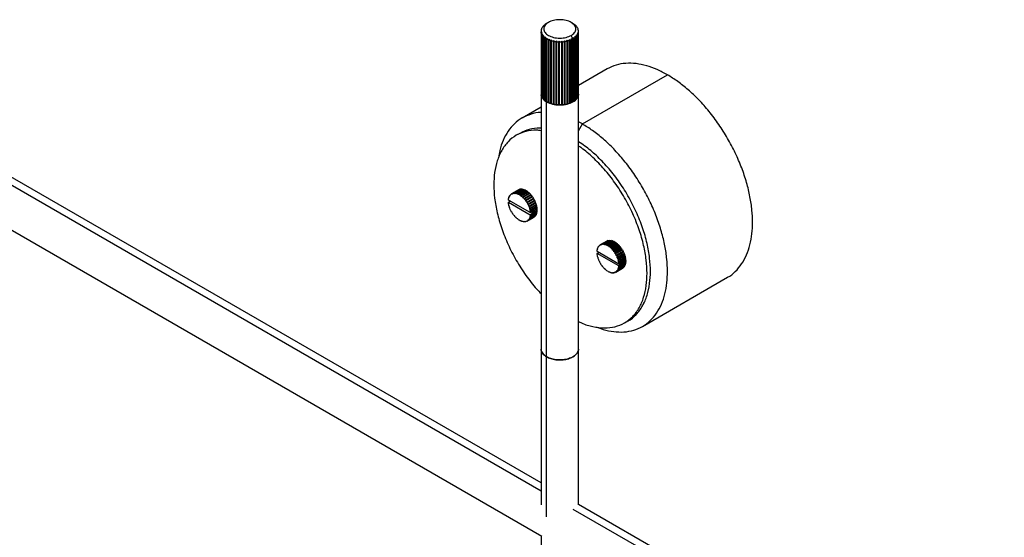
# Paper-space layout '_Isométrica' of a CAD drawing. Header units: millimetres. Extents: x -1423 to -51, y -316 to 683.
# Tile 9 of 14: x -706 to -297, y 284 to 499. Entities that reach past the tile are written whole.
import ezdxf

# ---------------------------------------------------------------- set-up
doc = ezdxf.new("R2010")
doc.units = ezdxf.units.MM

psp = doc.layouts.new('_Isométrica')

# ---------------------------------------------------------------- linework, layer by layer
at = {"color": 7, "linetype": 'Continuous', "lineweight": 25}
for p, q in [((-488.97, 495.56), (-488.97, 495.43)), ((-488.55, 496.19), (-488.55, 496.11)), ((-487.98, 496.77), (-487.98, 496.73)), ((-486.24, 497.9), (-487.02, 497.45)), ((-476.21, 497.54), (-476.84, 497.9)), ((-475.44, 497.01), (-475.44, 497.04)), ((-474.79, 496.42), (-474.79, 496.48)), ((-474.3, 495.78), (-474.3, 495.88)), ((-473.97, 495.08), (-473.97, 495.24)), ((-489.29, 494.28), (-489.29, 468.07)), ((-489.29, 494.24), (-489.29, 468.02)), ((-489.27, 493.39), (-489.27, 493.99)), ((-489.21, 494.91), (-489.21, 494.72)), ((-489.19, 493.58), (-489.19, 493.48)), ((-489.11, 492.8), (-489.11, 493.33)), ((-488.92, 492.92), (-488.92, 466.71)), ((-488.78, 492.5), (-488.78, 492.69)), ((-488.49, 492.3), (-488.49, 466.09)), ((-488.29, 465.86), (-488.29, 492.08)), ((-487.9, 491.73), (-487.9, 465.51)), ((-487.64, 465.31), (-487.64, 491.53)), ((-487.17, 491.21), (-487.17, 464.99)), ((-486.86, 464.81), (-486.86, 491.03)), ((-486.01, 464.57), (-486.01, 490.97)), ((-476.06, 491.12), (-476.84, 492.48)), ((-476.63, 464.77), (-476.63, 491.17)), ((-476.32, 464.76), (-476.32, 490.98)), ((-476.06, 491.12), (-476.06, 464.9)), ((-475.81, 491.27), (-475.81, 465.05)), ((-475.53, 465.24), (-475.53, 491.46)), ((-475.1, 491.8), (-475.1, 465.58)), ((-474.86, 465.79), (-474.86, 492.01)), ((-474.53, 492.38), (-474.53, 466.16)), ((-474.35, 466.39), (-474.35, 492.61)), ((-474.11, 493), (-474.11, 466.79)), ((-474, 467.03), (-474, 493.25)), ((-473.87, 493.66), (-473.87, 467.44)), ((-473.82, 467.69), (-473.82, 493.91)), ((-473.81, 494.35), (-473.81, 494.58)), ((-473.79, 468.07), (-473.79, 494.28)), ((-486.32, 490.76), (-486.32, 464.54)), ((-485.96, 464.39), (-485.96, 490.61)), ((-485.35, 490.39), (-485.35, 464.17)), ((-485.06, 464.22), (-485.06, 490.62)), ((-484.97, 464.05), (-484.97, 490.27)), ((-484.3, 490.1), (-484.3, 463.89)), ((-484.03, 463.96), (-484.03, 490.36)), ((-483.89, 463.8), (-483.89, 490.02)), ((-483.19, 489.91), (-483.19, 463.7)), ((-482.94, 463.8), (-482.94, 490.19)), ((-482.77, 463.65), (-482.77, 489.87)), ((-482.05, 489.82), (-482.05, 463.6)), ((-481.82, 463.72), (-481.82, 490.12)), ((-481.61, 463.59), (-481.61, 489.81)), ((-480.89, 489.82), (-480.89, 463.61)), ((-480.7, 463.75), (-480.7, 490.14)), ((-480.46, 463.64), (-480.46, 489.85)), ((-479.75, 489.93), (-479.75, 463.71)), ((-479.59, 463.87), (-479.59, 490.27)), ((-479.32, 463.78), (-479.32, 490)), ((-478.64, 490.13), (-478.64, 463.92)), ((-478.53, 464.08), (-478.53, 490.48)), ((-478.24, 464.02), (-478.24, 490.23)), ((-477.6, 490.43), (-477.6, 464.21)), ((-477.53, 464.39), (-477.53, 490.78)), ((-477.23, 464.35), (-477.23, 490.56)), ((-476.65, 490.81), (-476.65, 464.59)), ((-794.26, 479.34), (-489.29, 303.28)), ((-489.29, 306.49), (-791.99, 481.24)), ((-461.81, 478.57), (-473.79, 471.66)), ((-472.17, 455.69), (-436.81, 476.1)), ((-489.29, 468.02), (-489.29, 468.07)), ((-489.29, 468.07), (-489.01, 467.29)), ((-489.29, 468.02), (-489.29, 297.39)), ((-489.27, 468.02), (-489.29, 468.02)), ((-489.11, 467.33), (-489.19, 467.36)), ((-488.78, 466.67), (-488.92, 466.71)), ((-474.35, 466.39), (-474.53, 466.35)), ((-474.11, 467.16), (-474.04, 467.37)), ((-474, 467.03), (-474.11, 466.99)), ((-473.82, 467.69), (-473.87, 467.67)), ((-473.79, 297.39), (-473.79, 468.07)), ((-801.76, 464.94), (-489.02, 284.4)), ((-489.29, 462.71), (-497.17, 458.16)), ((-488.29, 466.05), (-488.49, 466.09)), ((-487.6, 465.49), (-487.9, 465.51)), ((-486.86, 464.99), (-487.17, 464.99)), ((-487.02, 292.38), (-487.02, 464.9)), ((-486.01, 464.57), (-486.32, 464.54)), ((-485.96, 464.39), (-486.01, 464.57)), ((-485.06, 464.22), (-485.35, 464.17)), ((-484.97, 464.05), (-485.06, 464.22)), ((-484.03, 463.96), (-484.3, 463.89)), ((-483.89, 463.8), (-484.03, 463.96)), ((-482.94, 463.8), (-483.19, 463.7)), ((-482.77, 463.65), (-482.94, 463.8)), ((-481.82, 463.72), (-482.05, 463.6)), ((-481.61, 463.59), (-481.82, 463.72)), ((-480.7, 463.75), (-480.89, 463.61)), ((-480.46, 463.64), (-480.7, 463.75)), ((-479.59, 463.87), (-479.75, 463.71)), ((-479.32, 463.78), (-479.59, 463.87)), ((-478.53, 464.08), (-478.64, 463.92)), ((-478.24, 464.02), (-478.53, 464.08)), ((-477.53, 464.39), (-477.6, 464.21)), ((-477.23, 464.35), (-477.53, 464.39)), ((-476.63, 464.77), (-476.65, 464.59)), ((-476.32, 464.76), (-476.63, 464.77)), ((-475.53, 465.24), (-475.81, 465.23)), ((-474.86, 465.79), (-475.1, 465.76)), ((-472.17, 455.69), (-473.79, 456.51)), ((-473.79, 452.88), (-472.17, 455.69)), ((-498.2, 451.79), (-499.62, 450.97)), ((-502.49, 425.27), (-502.56, 425.5)), ((-502.37, 425.84), (-502.23, 425.93)), ((-502.37, 425.84), (-502.2, 425.79)), ((-502.2, 425.79), (-502.25, 426.02)), ((-502, 426.29), (-501.84, 426.39)), ((-502, 426.29), (-501.82, 426.21)), ((-501.82, 426.21), (-501.84, 426.43)), ((-498.75, 428.25), (-501.58, 426.61)), ((-501.55, 426.63), (-498.72, 428.26)), ((-501.55, 426.63), (-501.37, 426.52)), ((-501.37, 426.52), (-501.36, 426.72)), ((-498.53, 428.36), (-501.36, 426.72)), ((-501.03, 426.84), (-498.2, 428.47)), ((-501.03, 426.84), (-500.85, 426.69)), ((-500.85, 426.69), (-500.81, 426.88)), ((-497.98, 428.52), (-500.81, 426.88)), ((-500.44, 426.92), (-497.61, 428.55)), ((-500.44, 426.92), (-500.27, 426.75)), ((-500.27, 426.75), (-500.21, 426.91)), ((-497.38, 428.54), (-500.21, 426.91)), ((-499.81, 426.86), (-496.98, 428.49)), ((-499.81, 426.86), (-499.65, 426.67)), ((-499.65, 426.67), (-499.56, 426.81)), ((-496.73, 428.44), (-499.56, 426.81)), ((-499.14, 426.68), (-496.32, 428.31)), ((-499.14, 426.68), (-499, 426.47)), ((-499, 426.47), (-498.89, 426.57)), ((-496.06, 428.21), (-498.89, 426.57)), ((-498.72, 428.26), (-498.75, 428.24)), ((-498.71, 428.25), (-498.72, 428.26)), ((-498.46, 426.36), (-495.63, 428)), ((-498.46, 426.36), (-498.33, 426.14)), ((-498.33, 426.14), (-498.2, 426.21)), ((-498.14, 428.43), (-498.2, 428.47)), ((-495.37, 427.85), (-498.2, 426.21)), ((-497.77, 425.93), (-494.95, 427.56)), ((-497.77, 425.93), (-497.67, 425.7)), ((-494.84, 427.33), (-497.67, 425.7)), ((-497.67, 425.7), (-497.52, 425.74)), ((-497.52, 428.46), (-497.61, 428.55)), ((-494.69, 427.37), (-497.52, 425.74)), ((-497.1, 425.39), (-494.27, 427.02)), ((-494.19, 426.78), (-497.02, 425.15)), ((-496.87, 428.36), (-496.98, 428.49)), ((-494.02, 426.79), (-496.85, 425.16)), ((-496.45, 424.74), (-493.63, 426.38)), ((-493.57, 426.14), (-496.39, 424.51)), ((-496.19, 428.13), (-496.32, 428.31)), ((-493.39, 426.11), (-496.22, 424.48)), ((-495.85, 424.02), (-493.02, 425.65)), ((-495.5, 427.77), (-495.63, 428)), ((-494.84, 427.33), (-494.95, 427.56)), ((-494.69, 427.37), (-494.84, 427.33)), ((-494.19, 426.78), (-494.27, 427.02)), ((-494.02, 426.79), (-494.19, 426.78)), ((-493.57, 426.14), (-493.63, 426.38)), ((-493.39, 426.11), (-493.57, 426.14)), ((-492.99, 425.42), (-493.02, 425.65)), ((-502.84, 424.04), (-502.9, 424.17)), ((-502.9, 423.08), (-502.84, 423.13)), ((-502.84, 424.62), (-502.71, 424.7)), ((-502.84, 424.62), (-502.68, 424.64)), ((-493.83, 418.84), (-502.84, 424.04)), ((-502.05, 423.59), (-502.84, 423.13)), ((-502.84, 423.13), (-493.83, 417.92)), ((-502.68, 422.35), (-502.84, 422.55)), ((-502.68, 424.64), (-502.78, 424.88)), ((-502.78, 422.23), (-502.68, 422.35)), ((-502.66, 425.28), (-502.52, 425.36)), ((-502.66, 425.28), (-502.49, 425.27)), ((-502.49, 421.5), (-502.66, 421.68)), ((-502.56, 421.35), (-502.49, 421.5)), ((-497.1, 425.39), (-497.02, 425.15)), ((-497.02, 425.15), (-496.85, 425.16)), ((-496.45, 424.74), (-496.39, 424.51)), ((-496.39, 424.51), (-496.22, 424.48)), ((-495.85, 424.02), (-495.82, 423.79)), ((-492.99, 425.42), (-495.82, 423.79)), ((-495.82, 423.79), (-495.64, 423.73)), ((-492.81, 425.36), (-495.64, 423.73)), ((-495.3, 423.22), (-492.47, 424.86)), ((-495.3, 423.22), (-495.29, 423.01)), ((-492.47, 424.64), (-495.29, 423.01)), ((-495.29, 423.01), (-495.11, 422.91)), ((-492.28, 424.54), (-495.11, 422.91)), ((-492.01, 423.82), (-494.84, 422.18)), ((-494.82, 422.38), (-494.84, 422.18)), ((-494.84, 422.18), (-494.66, 422.05)), ((-494.82, 422.38), (-491.99, 424.01)), ((-491.83, 423.69), (-494.66, 422.05)), ((-491.64, 422.96), (-494.46, 421.33)), ((-494.42, 421.51), (-494.46, 421.33)), ((-494.42, 421.51), (-491.59, 423.14)), ((-491.46, 422.8), (-494.29, 421.17)), ((-491.35, 422.1), (-494.18, 420.47)), ((-494.1, 420.62), (-491.27, 422.25)), ((-491.18, 421.92), (-494.01, 420.29)), ((-493.88, 419.74), (-491.05, 421.37)), ((-492.81, 425.36), (-492.99, 425.42)), ((-492.47, 424.64), (-492.47, 424.86)), ((-492.28, 424.54), (-492.47, 424.64)), ((-492.01, 423.82), (-491.99, 424.01)), ((-491.83, 423.69), (-492.01, 423.82)), ((-491.64, 422.96), (-491.59, 423.14)), ((-491.46, 422.8), (-491.64, 422.96)), ((-491.35, 422.1), (-491.27, 422.25)), ((-491.18, 421.92), (-491.35, 422.1)), ((-491.15, 421.25), (-491.05, 421.37)), ((-502.2, 420.64), (-502.37, 420.79)), ((-502.25, 420.46), (-502.2, 420.64)), ((-501.82, 419.78), (-502, 419.91)), ((-501.84, 419.59), (-501.82, 419.78)), ((-501.37, 418.96), (-501.55, 419.05)), ((-501.36, 418.74), (-501.37, 418.96)), ((-500.85, 418.18), (-501.03, 418.24)), ((-500.81, 417.95), (-500.85, 418.18)), ((-500.27, 417.46), (-500.44, 417.49)), ((-500.21, 417.22), (-500.27, 417.46)), ((-494.66, 415.67), (-491.83, 417.3)), ((-494.46, 421.33), (-494.29, 421.17)), ((-491.59, 417.57), (-494.42, 415.94)), ((-494.29, 416.13), (-491.46, 417.76)), ((-494.1, 420.62), (-494.18, 420.47)), ((-494.18, 420.47), (-494.01, 420.29)), ((-491.27, 418.1), (-494.1, 416.46)), ((-494.01, 416.69), (-491.18, 418.32)), ((-491.15, 421.25), (-493.98, 419.62)), ((-493.88, 419.74), (-493.98, 419.62)), ((-493.98, 419.62), (-493.82, 419.42)), ((-493.82, 417.35), (-493.98, 417.32)), ((-493.98, 417.32), (-493.88, 417.09)), ((-491.05, 418.72), (-493.88, 417.09)), ((-493.1, 419.25), (-493.83, 418.84)), ((-493.76, 418.89), (-493.83, 418.84)), ((-493.83, 417.92), (-493.1, 418.48)), ((-493.83, 417.92), (-493.76, 417.8)), ((-490.99, 421.05), (-493.82, 419.42)), ((-493.82, 417.35), (-490.99, 418.98)), ((-493.76, 418.89), (-490.93, 420.52)), ((-490.93, 419.43), (-493.76, 417.8)), ((-491.05, 420.43), (-493.1, 419.25)), ((-492.41, 419.52), (-493.1, 419.25)), ((-493.1, 418.48), (-492.41, 418.87)), ((-493.08, 419.26), (-492.41, 418.87)), ((-492.33, 419.4), (-492.41, 419.52)), ((-492.41, 418.87), (-492.33, 418.9)), ((-490.91, 420.21), (-492.33, 419.4)), ((-492.33, 418.9), (-490.91, 419.72)), ((-491.59, 417.57), (-491.61, 417.67)), ((-491.27, 418.1), (-491.32, 418.24)), ((-490.99, 421.05), (-491.15, 421.25)), ((-491.05, 418.72), (-491.13, 418.9)), ((-491.05, 420.43), (-490.93, 420.52)), ((-490.91, 420.21), (-491.05, 420.43)), ((-490.93, 419.43), (-491.04, 419.64)), ((-499.65, 416.82), (-499.81, 416.81)), ((-499.56, 416.58), (-499.65, 416.82)), ((-499, 416.27), (-499.14, 416.23)), ((-498.89, 416.04), (-499, 416.27)), ((-498.33, 415.83), (-498.46, 415.75)), ((-498.33, 415.83), (-498.46, 415.75)), ((-498.2, 415.6), (-498.33, 415.83)), ((-497.67, 415.5), (-497.77, 415.39)), ((-497.64, 415.47), (-497.77, 415.39)), ((-497.52, 415.29), (-497.67, 415.5)), ((-497.02, 415.3), (-497.1, 415.16)), ((-496.97, 415.24), (-497.1, 415.16)), ((-496.85, 415.1), (-497.02, 415.3)), ((-496.39, 415.22), (-496.45, 415.05)), ((-496.31, 415.14), (-496.45, 415.05)), ((-496.22, 415.05), (-496.39, 415.22)), ((-495.82, 415.27), (-495.85, 415.08)), ((-495.69, 415.17), (-495.85, 415.08)), ((-495.64, 415.13), (-495.82, 415.27)), ((-495.29, 415.45), (-495.3, 415.24)), ((-495.12, 415.34), (-495.3, 415.24)), ((-495.11, 415.34), (-495.29, 415.45)), ((-495.08, 415.35), (-492.25, 416.99)), ((-494.66, 415.67), (-494.84, 415.75)), ((-494.84, 415.75), (-494.82, 415.53)), ((-491.99, 417.16), (-494.82, 415.53)), ((-494.29, 416.13), (-494.46, 416.17)), ((-494.46, 416.17), (-494.42, 415.94)), ((-494.01, 416.69), (-494.18, 416.7)), ((-494.18, 416.7), (-494.1, 416.46)), ((-491.99, 417.16), (-492, 417.21)), ((-465.07, 405.16), (-465.23, 405.07)), ((-465.05, 404.99), (-465.23, 405.07)), ((-465.07, 405.21), (-465.05, 404.99)), ((-461.98, 407.02), (-464.81, 405.39)), ((-461.95, 407.04), (-464.78, 405.4)), ((-464.6, 405.29), (-464.78, 405.4)), ((-464.59, 405.5), (-464.6, 405.29)), ((-464.59, 405.5), (-461.76, 407.13)), ((-461.43, 407.24), (-464.26, 405.61)), ((-464.08, 405.47), (-464.26, 405.61)), ((-464.04, 405.66), (-464.08, 405.47)), ((-464.04, 405.66), (-461.21, 407.29)), ((-460.84, 407.32), (-463.67, 405.69)), ((-463.5, 405.52), (-463.67, 405.69)), ((-463.44, 405.68), (-463.5, 405.52)), ((-463.44, 405.68), (-460.61, 407.32)), ((-460.21, 407.27), (-463.04, 405.64)), ((-462.88, 405.44), (-463.04, 405.64)), ((-462.79, 405.58), (-462.88, 405.44)), ((-462.79, 405.58), (-459.96, 407.21)), ((-459.55, 407.08), (-462.37, 405.45)), ((-462.23, 405.24), (-462.37, 405.45)), ((-462.12, 405.35), (-462.23, 405.24)), ((-462.12, 405.35), (-459.29, 406.98)), ((-461.98, 407.02), (-461.95, 407.04)), ((-461.95, 407.04), (-461.94, 407.03)), ((-458.86, 406.77), (-461.69, 405.14)), ((-461.56, 404.91), (-461.69, 405.14)), ((-461.43, 404.99), (-461.56, 404.91)), ((-461.43, 407.24), (-461.37, 407.2)), ((-461.43, 404.99), (-458.6, 406.62)), ((-458.18, 406.34), (-461.01, 404.7)), ((-458.07, 406.1), (-460.9, 404.47)), ((-460.84, 407.32), (-460.75, 407.23)), ((-460.75, 404.51), (-457.92, 406.14)), ((-457.5, 405.79), (-460.33, 404.16)), ((-457.42, 405.56), (-460.25, 403.92)), ((-460.21, 407.27), (-460.1, 407.14)), ((-460.08, 403.93), (-457.26, 405.56)), ((-456.86, 405.15), (-459.69, 403.52)), ((-459.55, 407.08), (-459.42, 406.9)), ((-458.86, 406.77), (-458.73, 406.55)), ((-458.18, 406.34), (-458.07, 406.1)), ((-458.07, 406.1), (-457.92, 406.14)), ((-457.5, 405.79), (-457.42, 405.56)), ((-457.42, 405.56), (-457.26, 405.56)), ((-456.86, 405.15), (-456.8, 404.92)), ((-466.13, 402.94), (-466.07, 402.81)), ((-466.07, 401.9), (-466.13, 401.85)), ((-465.94, 403.47), (-466.07, 403.39)), ((-465.91, 403.42), (-466.07, 403.39)), ((-466.07, 402.81), (-457.06, 397.61)), ((-466.07, 401.9), (-465.28, 402.36)), ((-457.06, 396.7), (-466.07, 401.9)), ((-466.07, 401.32), (-465.91, 401.12)), ((-466.01, 403.65), (-465.91, 403.42)), ((-465.91, 401.12), (-466.01, 401)), ((-465.75, 404.13), (-465.89, 404.05)), ((-465.72, 404.04), (-465.89, 404.05)), ((-465.79, 404.28), (-465.72, 404.04)), ((-465.46, 404.7), (-465.61, 404.61)), ((-465.43, 404.57), (-465.61, 404.61)), ((-465.48, 404.8), (-465.43, 404.57)), ((-460.9, 404.47), (-461.01, 404.7)), ((-460.75, 404.51), (-460.9, 404.47)), ((-460.25, 403.92), (-460.33, 404.16)), ((-460.08, 403.93), (-460.25, 403.92)), ((-459.62, 403.28), (-459.69, 403.52)), ((-456.8, 404.92), (-459.62, 403.28)), ((-459.45, 403.25), (-459.62, 403.28)), ((-459.45, 403.25), (-456.62, 404.89)), ((-456.25, 404.42), (-459.08, 402.79)), ((-459.05, 402.56), (-459.08, 402.79)), ((-456.22, 404.2), (-459.05, 402.56)), ((-458.87, 402.5), (-459.05, 402.56)), ((-458.87, 402.5), (-456.04, 404.13)), ((-455.7, 403.63), (-458.53, 402)), ((-458.52, 401.78), (-458.53, 402)), ((-455.7, 403.42), (-458.52, 401.78)), ((-458.34, 401.69), (-458.52, 401.78)), ((-458.34, 401.69), (-455.51, 403.32)), ((-455.24, 402.59), (-458.07, 400.96)), ((-458.07, 400.96), (-458.05, 401.15)), ((-457.89, 400.83), (-458.07, 400.96)), ((-455.22, 402.79), (-458.05, 401.15)), ((-457.89, 400.83), (-455.06, 402.46)), ((-454.87, 401.73), (-457.7, 400.1)), ((-454.82, 401.91), (-457.65, 400.28)), ((-457.52, 399.95), (-454.69, 401.58)), ((-454.5, 401.03), (-457.33, 399.39)), ((-456.8, 404.92), (-456.62, 404.89)), ((-456.25, 404.42), (-456.22, 404.2)), ((-456.22, 404.2), (-456.04, 404.13)), ((-455.7, 403.63), (-455.7, 403.42)), ((-455.7, 403.42), (-455.51, 403.32)), ((-455.22, 402.79), (-455.24, 402.59)), ((-455.24, 402.59), (-455.06, 402.46)), ((-454.82, 401.91), (-454.87, 401.73)), ((-454.87, 401.73), (-454.69, 401.58)), ((-454.5, 401.03), (-454.58, 400.87)), ((-465.89, 400.45), (-465.72, 400.27)), ((-465.72, 400.27), (-465.79, 400.12)), ((-465.61, 399.57), (-465.43, 399.41)), ((-465.43, 399.41), (-465.48, 399.23)), ((-465.23, 398.69), (-465.05, 398.56)), ((-465.05, 398.56), (-465.07, 398.36)), ((-464.78, 397.83), (-464.6, 397.73)), ((-464.6, 397.73), (-464.59, 397.51)), ((-464.26, 397.01), (-464.08, 396.95)), ((-464.08, 396.95), (-464.04, 396.72)), ((-457.7, 400.1), (-457.65, 400.28)), ((-457.52, 399.95), (-457.7, 400.1)), ((-454.58, 400.87), (-457.41, 399.24)), ((-457.41, 399.24), (-457.33, 399.39)), ((-457.24, 399.06), (-457.41, 399.24)), ((-457.33, 395.24), (-454.5, 396.87)), ((-457.24, 399.06), (-454.41, 400.69)), ((-454.41, 397.09), (-457.24, 395.46)), ((-454.38, 400.02), (-457.21, 398.39)), ((-457.21, 398.39), (-457.11, 398.51)), ((-457.05, 398.19), (-457.21, 398.39)), ((-454.28, 400.15), (-457.11, 398.51)), ((-457.11, 395.86), (-454.28, 397.49)), ((-457.06, 397.61), (-456.33, 398.02)), ((-457.06, 397.61), (-456.99, 397.66)), ((-456.33, 397.25), (-457.06, 396.7)), ((-457.05, 398.19), (-454.23, 399.82)), ((-454.23, 397.75), (-457.05, 396.12)), ((-454.16, 399.3), (-456.99, 397.66)), ((-456.99, 396.57), (-454.16, 398.2)), ((-454.28, 399.2), (-456.33, 398.02)), ((-456.33, 398.02), (-455.64, 398.3)), ((-455.64, 397.64), (-456.33, 397.25)), ((-456.31, 398.03), (-455.64, 397.64)), ((-455.64, 398.3), (-455.56, 398.17)), ((-455.56, 397.68), (-455.64, 397.64)), ((-455.56, 398.17), (-454.14, 398.99)), ((-454.14, 398.49), (-455.56, 397.68)), ((-455.55, 397.92), (-454.14, 398.74)), ((-454.58, 400.87), (-454.41, 400.69)), ((-454.55, 397.01), (-454.5, 396.87)), ((-454.28, 400.15), (-454.38, 400.02)), ((-454.38, 400.02), (-454.23, 399.82)), ((-454.36, 397.68), (-454.28, 397.49)), ((-454.16, 399.3), (-454.28, 399.2)), ((-454.28, 399.2), (-454.14, 398.99)), ((-454.27, 398.42), (-454.16, 398.2)), ((-463.67, 396.26), (-463.5, 396.23)), ((-463.5, 396.23), (-463.44, 395.99)), ((-463.04, 395.58), (-462.88, 395.59)), ((-462.88, 395.59), (-462.79, 395.35)), ((-462.37, 395), (-462.23, 395.04)), ((-462.23, 395.04), (-462.12, 394.81)), ((-461.69, 394.53), (-461.56, 394.6)), ((-461.69, 394.53), (-461.56, 394.6)), ((-461.56, 394.6), (-461.43, 394.38)), ((-461.01, 394.17), (-460.9, 394.27)), ((-461.01, 394.17), (-460.87, 394.24)), ((-460.9, 394.27), (-460.75, 394.06)), ((-460.33, 393.93), (-460.25, 394.07)), ((-460.33, 393.93), (-460.2, 394.01)), ((-460.25, 394.07), (-460.08, 393.88)), ((-459.69, 393.83), (-459.62, 393.99)), ((-459.69, 393.83), (-459.54, 393.91)), ((-459.62, 393.99), (-459.45, 393.82)), ((-459.08, 393.86), (-459.05, 394.04)), ((-459.08, 393.86), (-458.92, 393.95)), ((-459.05, 394.04), (-458.87, 393.9)), ((-458.53, 394.02), (-458.52, 394.22)), ((-458.53, 394.02), (-458.36, 394.12)), ((-458.52, 394.22), (-458.34, 394.11)), ((-458.31, 394.13), (-455.48, 395.76)), ((-458.07, 394.53), (-457.89, 394.45)), ((-458.05, 394.3), (-458.07, 394.53)), ((-458.05, 394.3), (-455.22, 395.94)), ((-455.06, 396.08), (-457.89, 394.45)), ((-457.7, 394.95), (-457.52, 394.9)), ((-457.65, 394.71), (-457.7, 394.95)), ((-457.65, 394.71), (-454.82, 396.35)), ((-454.69, 396.53), (-457.52, 394.9)), ((-457.41, 395.47), (-457.24, 395.46)), ((-457.33, 395.24), (-457.41, 395.47)), ((-457.21, 396.1), (-457.05, 396.12)), ((-457.11, 395.86), (-457.21, 396.1)), ((-456.99, 396.57), (-457.06, 396.7)), ((-455.23, 395.98), (-455.22, 395.94)), ((-454.84, 396.45), (-454.82, 396.35)), ((-447.17, 371.56), (-411.82, 391.97)), ((-454.62, 373.03), (-453.21, 373.85)), ((-476.06, 295.65), (-277.37, 180.95)), ((-273.93, 182.17), (-473.79, 297.55)), ((-489.29, 284.55), (-489.29, 114.04))]:
    psp.add_line(p, q, dxfattribs=at)
for points in [[(-489.08, 495.32), (-489.13, 495.18), (-489.18, 495.05), (-489.21, 494.91)], [(-488.81, 495.59), (-488.9, 495.5), (-488.99, 495.41), (-489.08, 495.32)], [(-488.73, 495.96), (-488.82, 495.83), (-488.9, 495.7), (-488.97, 495.56)], [(-488.97, 495.56), (-488.91, 495.57), (-488.86, 495.58), (-488.81, 495.59)], [(-488.44, 496.2), (-488.54, 496.12), (-488.63, 496.04), (-488.73, 495.96)], [(-488.22, 496.56), (-488.34, 496.44), (-488.45, 496.31), (-488.55, 496.19)], [(-488.55, 496.19), (-488.52, 496.19), (-488.48, 496.2), (-488.44, 496.2)], [(-487.91, 496.78), (-488.02, 496.7), (-488.12, 496.63), (-488.22, 496.56)], [(-487.55, 497.1), (-487.71, 497), (-487.85, 496.88), (-487.98, 496.77)], [(-487.98, 496.77), (-487.96, 496.77), (-487.94, 496.77), (-487.91, 496.78)], [(-487.25, 497.3), (-487.35, 497.23), (-487.45, 497.17), (-487.55, 497.1)], [(-487.02, 497.45), (-487.1, 497.4), (-487.19, 497.35), (-487.27, 497.3)], [(-487.27, 497.3), (-487.26, 497.3), (-487.25, 497.3), (-487.25, 497.3)], [(-475.91, 497.36), (-476.01, 497.42), (-476.11, 497.48), (-476.22, 497.54)], [(-475.44, 497.04), (-475.58, 497.15), (-475.74, 497.25), (-475.91, 497.36)], [(-475.48, 497.04), (-475.47, 497.04), (-475.45, 497.04), (-475.44, 497.04)], [(-475.18, 496.84), (-475.28, 496.91), (-475.38, 496.98), (-475.48, 497.04)], [(-474.79, 496.48), (-474.91, 496.6), (-475.04, 496.72), (-475.18, 496.84)], [(-474.88, 496.49), (-474.85, 496.49), (-474.82, 496.49), (-474.79, 496.48)], [(-474.59, 496.26), (-474.69, 496.34), (-474.78, 496.42), (-474.88, 496.49)], [(-474.3, 495.88), (-474.39, 496.01), (-474.48, 496.14), (-474.59, 496.26)], [(-474.43, 495.9), (-474.39, 495.89), (-474.34, 495.89), (-474.3, 495.88)], [(-474.16, 495.64), (-474.25, 495.73), (-474.34, 495.81), (-474.43, 495.9)], [(-473.97, 495.24), (-474.02, 495.37), (-474.08, 495.51), (-474.16, 495.64)], [(-474.14, 495.27), (-474.08, 495.26), (-474.03, 495.25), (-473.97, 495.24)], [(-473.89, 494.99), (-473.97, 495.08), (-474.06, 495.18), (-474.14, 495.27)], [(-473.81, 494.58), (-473.82, 494.71), (-473.85, 494.85), (-473.89, 494.99)], [(-489.26, 494.66), (-489.28, 494.52), (-489.29, 494.38), (-489.29, 494.24)], [(-489.29, 494.24), (-489.21, 494.26), (-489.14, 494.28), (-489.06, 494.3)], [(-489.06, 494.3), (-489.13, 494.2), (-489.2, 494.09), (-489.27, 493.99)], [(-489.27, 493.99), (-489.26, 493.85), (-489.23, 493.71), (-489.19, 493.58)], [(-489.02, 494.95), (-489.1, 494.85), (-489.18, 494.76), (-489.26, 494.66)], [(-489.21, 494.91), (-489.15, 494.92), (-489.09, 494.94), (-489.02, 494.95)], [(-489.19, 493.58), (-489.11, 493.6), (-489.02, 493.63), (-488.94, 493.66)], [(-488.94, 493.66), (-489, 493.55), (-489.05, 493.44), (-489.11, 493.33)], [(-489.11, 493.33), (-489.06, 493.19), (-489, 493.06), (-488.92, 492.92)], [(-488.92, 492.92), (-488.83, 492.96), (-488.74, 492.99), (-488.65, 493.03)], [(-488.65, 493.03), (-488.69, 492.91), (-488.74, 492.8), (-488.78, 492.69)], [(-488.78, 492.69), (-488.69, 492.56), (-488.6, 492.43), (-488.49, 492.3)], [(-488.49, 492.3), (-488.39, 492.35), (-488.29, 492.39), (-488.2, 492.43)], [(-488.2, 492.43), (-488.23, 492.32), (-488.26, 492.2), (-488.29, 492.08)], [(-488.29, 492.08), (-488.17, 491.96), (-488.04, 491.84), (-487.9, 491.73)], [(-487.9, 491.73), (-487.8, 491.78), (-487.7, 491.83), (-487.6, 491.88)], [(-487.6, 491.88), (-487.61, 491.76), (-487.63, 491.64), (-487.64, 491.53)], [(-487.64, 491.53), (-487.49, 491.42), (-487.34, 491.31), (-487.17, 491.21)], [(-487.17, 491.21), (-487.07, 491.27), (-486.97, 491.33), (-486.86, 491.39)], [(-486.86, 491.39), (-486.86, 491.27), (-486.86, 491.15), (-486.86, 491.03)], [(-486.86, 491.03), (-486.69, 490.94), (-486.51, 490.84), (-486.32, 490.76)], [(-486.32, 490.76), (-486.21, 490.83), (-486.11, 490.9), (-486.01, 490.97)], [(-486.01, 490.97), (-485.99, 490.85), (-485.98, 490.73), (-485.96, 490.61)], [(-476.65, 490.81), (-476.64, 490.93), (-476.64, 491.05), (-476.63, 491.17)], [(-476.63, 491.17), (-476.53, 491.11), (-476.42, 491.04), (-476.32, 490.98)], [(-476.32, 490.98), (-476.23, 491.02), (-476.14, 491.07), (-476.06, 491.12)], [(-476.06, 491.12), (-475.97, 491.17), (-475.89, 491.22), (-475.81, 491.27)], [(-475.83, 491.63), (-475.73, 491.57), (-475.63, 491.52), (-475.53, 491.46)], [(-475.81, 491.27), (-475.82, 491.39), (-475.83, 491.51), (-475.83, 491.63)], [(-475.53, 491.46), (-475.37, 491.57), (-475.23, 491.68), (-475.1, 491.8)], [(-475.17, 492.15), (-475.06, 492.1), (-474.96, 492.06), (-474.86, 492.01)], [(-475.1, 491.8), (-475.12, 491.92), (-475.14, 492.03), (-475.17, 492.15)], [(-474.86, 492.01), (-474.74, 492.13), (-474.63, 492.25), (-474.53, 492.38)], [(-474.64, 492.73), (-474.54, 492.69), (-474.45, 492.65), (-474.35, 492.61)], [(-474.53, 492.38), (-474.56, 492.49), (-474.6, 492.61), (-474.64, 492.73)], [(-474.35, 492.61), (-474.26, 492.74), (-474.18, 492.87), (-474.11, 493)], [(-474.27, 493.34), (-474.18, 493.31), (-474.09, 493.28), (-474, 493.25)], [(-474.11, 493), (-474.16, 493.12), (-474.22, 493.23), (-474.27, 493.34)], [(-474.06, 493.98), (-473.98, 493.95), (-473.9, 493.93), (-473.82, 493.91)], [(-473.87, 493.66), (-473.93, 493.76), (-473.99, 493.87), (-474.06, 493.98)], [(-474.02, 494.63), (-473.95, 494.61), (-473.88, 494.59), (-473.81, 494.58)], [(-473.79, 494.32), (-473.87, 494.43), (-473.94, 494.53), (-474.02, 494.63)], [(-474, 493.25), (-473.94, 493.38), (-473.9, 493.52), (-473.87, 493.66)], [(-473.82, 493.91), (-473.8, 494.05), (-473.79, 494.19), (-473.79, 494.32)], [(-485.96, 490.61), (-485.77, 490.53), (-485.56, 490.46), (-485.35, 490.39)], [(-485.35, 490.39), (-485.25, 490.47), (-485.16, 490.54), (-485.06, 490.62)], [(-485.06, 490.62), (-485.03, 490.5), (-485, 490.39), (-484.97, 490.27)], [(-484.97, 490.27), (-484.75, 490.21), (-484.53, 490.15), (-484.3, 490.1)], [(-484.3, 490.1), (-484.21, 490.19), (-484.12, 490.28), (-484.03, 490.36)], [(-484.03, 490.36), (-483.98, 490.25), (-483.94, 490.13), (-483.89, 490.02)], [(-483.89, 490.02), (-483.66, 489.98), (-483.43, 489.94), (-483.19, 489.91)], [(-483.19, 489.91), (-483.11, 490.01), (-483.02, 490.1), (-482.94, 490.19)], [(-482.94, 490.19), (-482.88, 490.08), (-482.82, 489.97), (-482.77, 489.87)], [(-482.77, 489.87), (-482.53, 489.84), (-482.29, 489.83), (-482.05, 489.82)], [(-482.05, 489.82), (-481.97, 489.92), (-481.9, 490.02), (-481.82, 490.12)], [(-481.82, 490.12), (-481.75, 490.02), (-481.68, 489.91), (-481.61, 489.81)], [(-481.61, 489.81), (-481.37, 489.81), (-481.13, 489.81), (-480.89, 489.82)], [(-480.89, 489.82), (-480.83, 489.93), (-480.76, 490.04), (-480.7, 490.14)], [(-480.7, 490.14), (-480.62, 490.05), (-480.54, 489.95), (-480.46, 489.85)], [(-480.46, 489.85), (-480.22, 489.87), (-479.98, 489.9), (-479.75, 489.93)], [(-479.75, 489.93), (-479.69, 490.04), (-479.64, 490.15), (-479.59, 490.27)], [(-479.59, 490.27), (-479.5, 490.18), (-479.41, 490.09), (-479.32, 490)], [(-479.32, 490), (-479.09, 490.04), (-478.87, 490.08), (-478.64, 490.13)], [(-478.64, 490.13), (-478.6, 490.25), (-478.57, 490.36), (-478.53, 490.48)], [(-478.53, 490.48), (-478.43, 490.4), (-478.34, 490.32), (-478.24, 490.23)], [(-478.24, 490.23), (-478.02, 490.29), (-477.81, 490.36), (-477.6, 490.43)], [(-477.6, 490.43), (-477.58, 490.55), (-477.56, 490.67), (-477.53, 490.78)], [(-477.53, 490.78), (-477.43, 490.71), (-477.33, 490.64), (-477.23, 490.56)], [(-477.23, 490.56), (-477.03, 490.64), (-476.84, 490.72), (-476.65, 490.81)], [(-489.19, 467.36), (-489.23, 467.5), (-489.26, 467.63), (-489.27, 467.77)], [(-488.92, 466.71), (-489, 466.84), (-489.06, 466.97), (-489.11, 467.11)], [(-488.49, 466.09), (-488.6, 466.21), (-488.69, 466.34), (-488.78, 466.47)], [(-475.1, 469.21), (-474.89, 468.83), (-474.48, 468.07), (-474.89, 467.31), (-475.1, 466.93)], [(-474.11, 466.79), (-474.18, 466.65), (-474.26, 466.52), (-474.35, 466.39)], [(-473.87, 467.44), (-473.9, 467.3), (-473.94, 467.17), (-474, 467.03)], [(-473.87, 467.85), (-473.83, 467.92), (-473.75, 468.07), (-473.83, 468.21), (-473.87, 468.29)], [(-487.9, 465.51), (-488.04, 465.63), (-488.17, 465.74), (-488.29, 465.86)], [(-487.17, 464.99), (-487.34, 465.09), (-487.49, 465.2), (-487.64, 465.31)], [(-486.32, 464.54), (-486.51, 464.63), (-486.69, 464.72), (-486.86, 464.81)], [(-485.35, 464.17), (-485.56, 464.24), (-485.77, 464.31), (-485.96, 464.39)], [(-484.3, 463.89), (-484.53, 463.94), (-484.75, 463.99), (-484.97, 464.05)], [(-483.19, 463.7), (-483.43, 463.72), (-483.66, 463.76), (-483.89, 463.8)], [(-482.05, 463.6), (-482.29, 463.61), (-482.53, 463.63), (-482.77, 463.65)], [(-480.89, 463.61), (-481.13, 463.6), (-481.37, 463.59), (-481.61, 463.59)], [(-479.75, 463.71), (-479.98, 463.68), (-480.22, 463.66), (-480.46, 463.64)], [(-478.64, 463.92), (-478.87, 463.86), (-479.09, 463.82), (-479.32, 463.78)], [(-477.6, 464.21), (-477.81, 464.14), (-478.02, 464.08), (-478.24, 464.02)], [(-476.65, 464.59), (-476.84, 464.51), (-477.03, 464.42), (-477.23, 464.35)], [(-476.06, 464.9), (-476.14, 464.85), (-476.23, 464.81), (-476.32, 464.76)], [(-475.81, 465.05), (-475.89, 465), (-475.97, 464.95), (-476.06, 464.9)], [(-475.1, 465.58), (-475.23, 465.46), (-475.37, 465.35), (-475.53, 465.24)], [(-474.53, 466.16), (-474.63, 466.04), (-474.74, 465.91), (-474.86, 465.79)], [(-502.56, 425.5), (-502.5, 425.62), (-502.44, 425.73), (-502.37, 425.84)], [(-502.25, 426.02), (-502.17, 426.12), (-502.09, 426.21), (-502, 426.29)], [(-501.84, 426.43), (-501.75, 426.51), (-501.65, 426.57), (-501.55, 426.63)], [(-501.36, 426.72), (-501.25, 426.77), (-501.14, 426.81), (-501.03, 426.84)], [(-500.81, 426.88), (-500.69, 426.9), (-500.57, 426.91), (-500.44, 426.92)], [(-500.21, 426.91), (-500.08, 426.9), (-499.94, 426.89), (-499.81, 426.86)], [(-499.56, 426.81), (-499.42, 426.77), (-499.28, 426.73), (-499.14, 426.68)], [(-498.89, 426.57), (-498.75, 426.51), (-498.6, 426.44), (-498.46, 426.36)], [(-498.2, 428.47), (-498.31, 428.44), (-498.43, 428.4), (-498.53, 428.36)], [(-498.2, 426.21), (-498.06, 426.13), (-497.92, 426.03), (-497.77, 425.93)], [(-497.61, 428.55), (-497.74, 428.55), (-497.86, 428.54), (-497.98, 428.52)], [(-497.52, 425.74), (-497.38, 425.63), (-497.24, 425.51), (-497.1, 425.39)], [(-496.98, 428.49), (-497.12, 428.52), (-497.25, 428.54), (-497.38, 428.54)], [(-496.32, 428.31), (-496.46, 428.36), (-496.6, 428.4), (-496.73, 428.44)], [(-495.63, 428), (-495.78, 428.07), (-495.92, 428.14), (-496.06, 428.21)], [(-494.95, 427.56), (-495.09, 427.66), (-495.23, 427.76), (-495.37, 427.85)], [(-494.27, 427.02), (-494.41, 427.14), (-494.55, 427.26), (-494.69, 427.37)], [(-493.63, 426.38), (-493.76, 426.52), (-493.89, 426.66), (-494.02, 426.79)], [(-493.02, 425.65), (-493.14, 425.81), (-493.27, 425.96), (-493.39, 426.11)], [(-502.9, 424.17), (-502.89, 424.32), (-502.87, 424.47), (-502.84, 424.62)], [(-502.84, 422.55), (-502.87, 422.73), (-502.89, 422.9), (-502.9, 423.08)], [(-502.78, 424.88), (-502.75, 425.02), (-502.7, 425.15), (-502.66, 425.28)], [(-502.66, 421.68), (-502.7, 421.86), (-502.75, 422.05), (-502.78, 422.23)], [(-496.85, 425.16), (-496.72, 425.02), (-496.58, 424.89), (-496.45, 424.74)], [(-496.22, 424.48), (-496.09, 424.33), (-495.97, 424.18), (-495.85, 424.02)], [(-495.64, 423.73), (-495.52, 423.56), (-495.41, 423.4), (-495.3, 423.22)], [(-495.11, 422.91), (-495.01, 422.74), (-494.91, 422.56), (-494.82, 422.38)], [(-494.66, 422.05), (-494.57, 421.87), (-494.49, 421.69), (-494.42, 421.51)], [(-492.47, 424.86), (-492.58, 425.03), (-492.69, 425.2), (-492.81, 425.36)], [(-491.99, 424.01), (-492.08, 424.19), (-492.18, 424.37), (-492.28, 424.54)], [(-491.59, 423.14), (-491.66, 423.32), (-491.74, 423.51), (-491.83, 423.69)], [(-491.27, 422.25), (-491.33, 422.44), (-491.39, 422.62), (-491.46, 422.8)], [(-491.05, 421.37), (-491.09, 421.55), (-491.13, 421.74), (-491.18, 421.92)], [(-502.37, 420.79), (-502.44, 420.98), (-502.5, 421.16), (-502.56, 421.35)], [(-502, 419.91), (-502.09, 420.09), (-502.17, 420.28), (-502.25, 420.46)], [(-501.55, 419.05), (-501.65, 419.23), (-501.75, 419.41), (-501.84, 419.59)], [(-501.03, 418.24), (-501.14, 418.4), (-501.25, 418.57), (-501.36, 418.74)], [(-500.44, 417.49), (-500.57, 417.63), (-500.69, 417.79), (-500.81, 417.95)], [(-494.29, 421.17), (-494.22, 420.99), (-494.16, 420.8), (-494.1, 420.62)], [(-494.01, 420.29), (-493.96, 420.1), (-493.92, 419.92), (-493.88, 419.74)], [(-493.82, 419.42), (-493.8, 419.24), (-493.77, 419.06), (-493.76, 418.89)], [(-493.76, 417.8), (-493.77, 417.64), (-493.8, 417.49), (-493.82, 417.35)], [(-492.33, 419.4), (-492.32, 419.23), (-492.32, 419.06), (-492.33, 418.9)], [(-491.83, 417.3), (-491.74, 417.39), (-491.66, 417.48), (-491.59, 417.57)], [(-491.46, 417.76), (-491.39, 417.86), (-491.33, 417.98), (-491.27, 418.1)], [(-491.18, 418.32), (-491.13, 418.45), (-491.09, 418.58), (-491.05, 418.72)], [(-490.93, 420.52), (-490.95, 420.69), (-490.97, 420.87), (-490.99, 421.05)], [(-490.99, 418.98), (-490.97, 419.12), (-490.95, 419.28), (-490.93, 419.43)], [(-490.91, 419.72), (-490.91, 419.88), (-490.91, 420.04), (-490.91, 420.21)], [(-499.81, 416.81), (-499.94, 416.94), (-500.08, 417.08), (-500.21, 417.22)], [(-499.14, 416.23), (-499.28, 416.34), (-499.42, 416.46), (-499.56, 416.58)], [(-498.46, 415.75), (-498.6, 415.84), (-498.75, 415.93), (-498.89, 416.04)], [(-497.77, 415.39), (-497.92, 415.46), (-498.06, 415.53), (-498.2, 415.6)], [(-497.1, 415.16), (-497.24, 415.19), (-497.38, 415.24), (-497.52, 415.29)], [(-496.45, 415.05), (-496.58, 415.06), (-496.72, 415.08), (-496.85, 415.1)], [(-495.85, 415.08), (-495.97, 415.06), (-496.09, 415.05), (-496.22, 415.05)], [(-495.3, 415.24), (-495.41, 415.2), (-495.52, 415.16), (-495.64, 415.13)], [(-494.82, 415.53), (-494.91, 415.46), (-495.01, 415.39), (-495.11, 415.34)], [(-494.42, 415.94), (-494.49, 415.84), (-494.57, 415.75), (-494.66, 415.67)], [(-494.1, 416.46), (-494.16, 416.34), (-494.22, 416.23), (-494.29, 416.13)], [(-493.88, 417.09), (-493.92, 416.95), (-493.96, 416.81), (-494.01, 416.69)], [(-465.23, 405.07), (-465.32, 404.99), (-465.4, 404.9), (-465.48, 404.8)], [(-464.78, 405.4), (-464.88, 405.35), (-464.98, 405.28), (-465.07, 405.21)], [(-464.26, 405.61), (-464.37, 405.58), (-464.48, 405.54), (-464.59, 405.5)], [(-463.67, 405.69), (-463.8, 405.69), (-463.92, 405.68), (-464.04, 405.66)], [(-463.04, 405.64), (-463.17, 405.66), (-463.31, 405.68), (-463.44, 405.68)], [(-462.37, 405.45), (-462.52, 405.5), (-462.65, 405.55), (-462.79, 405.58)], [(-461.69, 405.14), (-461.83, 405.21), (-461.98, 405.28), (-462.12, 405.35)], [(-461.76, 407.13), (-461.66, 407.18), (-461.54, 407.21), (-461.43, 407.24)], [(-461.01, 404.7), (-461.15, 404.81), (-461.29, 404.9), (-461.43, 404.99)], [(-461.21, 407.29), (-461.09, 407.31), (-460.97, 407.32), (-460.84, 407.32)], [(-460.61, 407.32), (-460.48, 407.31), (-460.35, 407.29), (-460.21, 407.27)], [(-459.96, 407.21), (-459.83, 407.18), (-459.69, 407.13), (-459.55, 407.08)], [(-459.29, 406.98), (-459.15, 406.92), (-459.01, 406.85), (-458.86, 406.77)], [(-458.6, 406.62), (-458.46, 406.53), (-458.32, 406.44), (-458.18, 406.34)], [(-457.92, 406.14), (-457.78, 406.03), (-457.64, 405.92), (-457.5, 405.79)], [(-457.26, 405.56), (-457.12, 405.43), (-456.99, 405.29), (-456.86, 405.15)], [(-466.07, 403.39), (-466.1, 403.25), (-466.12, 403.1), (-466.13, 402.94)], [(-466.13, 401.85), (-466.12, 401.68), (-466.1, 401.5), (-466.07, 401.32)], [(-465.89, 404.05), (-465.93, 403.92), (-465.98, 403.79), (-466.01, 403.65)], [(-466.01, 401), (-465.98, 400.82), (-465.93, 400.64), (-465.89, 400.45)], [(-465.61, 404.61), (-465.67, 404.51), (-465.74, 404.4), (-465.79, 404.28)], [(-460.33, 404.16), (-460.47, 404.28), (-460.61, 404.4), (-460.75, 404.51)], [(-459.69, 403.52), (-459.82, 403.66), (-459.95, 403.8), (-460.08, 403.93)], [(-459.08, 402.79), (-459.2, 402.95), (-459.32, 403.1), (-459.45, 403.25)], [(-458.53, 402), (-458.64, 402.17), (-458.75, 402.34), (-458.87, 402.5)], [(-458.05, 401.15), (-458.14, 401.33), (-458.24, 401.51), (-458.34, 401.69)], [(-456.62, 404.89), (-456.5, 404.74), (-456.37, 404.58), (-456.25, 404.42)], [(-456.04, 404.13), (-455.92, 403.97), (-455.81, 403.8), (-455.7, 403.63)], [(-455.51, 403.32), (-455.41, 403.14), (-455.31, 402.97), (-455.22, 402.79)], [(-455.06, 402.46), (-454.97, 402.28), (-454.89, 402.1), (-454.82, 401.91)], [(-454.69, 401.58), (-454.62, 401.39), (-454.56, 401.21), (-454.5, 401.03)], [(-465.79, 400.12), (-465.74, 399.94), (-465.67, 399.75), (-465.61, 399.57)], [(-465.48, 399.23), (-465.4, 399.05), (-465.32, 398.87), (-465.23, 398.69)], [(-465.07, 398.36), (-464.98, 398.18), (-464.88, 398), (-464.78, 397.83)], [(-464.59, 397.51), (-464.48, 397.34), (-464.37, 397.18), (-464.26, 397.01)], [(-457.65, 400.28), (-457.72, 400.46), (-457.8, 400.65), (-457.89, 400.83)], [(-457.33, 399.39), (-457.39, 399.58), (-457.45, 399.76), (-457.52, 399.95)], [(-457.11, 398.51), (-457.15, 398.69), (-457.19, 398.88), (-457.24, 399.06)], [(-456.99, 397.66), (-457, 397.84), (-457.03, 398.01), (-457.05, 398.19)], [(-455.55, 397.92), (-455.55, 398), (-455.55, 398.09), (-455.56, 398.17)], [(-455.56, 397.68), (-455.55, 397.76), (-455.55, 397.84), (-455.55, 397.92)], [(-454.5, 396.87), (-454.56, 396.75), (-454.62, 396.64), (-454.69, 396.53)], [(-454.41, 400.69), (-454.36, 400.51), (-454.32, 400.33), (-454.28, 400.15)], [(-454.28, 397.49), (-454.32, 397.35), (-454.36, 397.22), (-454.41, 397.09)], [(-454.23, 399.82), (-454.2, 399.64), (-454.18, 399.47), (-454.16, 399.3)], [(-454.16, 398.2), (-454.18, 398.05), (-454.2, 397.9), (-454.23, 397.75)], [(-454.14, 398.99), (-454.14, 398.9), (-454.14, 398.82), (-454.14, 398.74)], [(-454.14, 398.74), (-454.14, 398.65), (-454.14, 398.57), (-454.14, 398.49)], [(-464.04, 396.72), (-463.92, 396.56), (-463.8, 396.41), (-463.67, 396.26)], [(-463.44, 395.99), (-463.31, 395.85), (-463.17, 395.72), (-463.04, 395.58)], [(-462.79, 395.35), (-462.65, 395.23), (-462.52, 395.11), (-462.37, 395)], [(-462.12, 394.81), (-461.98, 394.71), (-461.83, 394.61), (-461.69, 394.53)], [(-461.43, 394.38), (-461.29, 394.3), (-461.15, 394.23), (-461.01, 394.17)], [(-460.75, 394.06), (-460.61, 394.01), (-460.47, 393.97), (-460.33, 393.93)], [(-460.08, 393.88), (-459.95, 393.85), (-459.82, 393.84), (-459.69, 393.83)], [(-459.45, 393.82), (-459.32, 393.83), (-459.2, 393.84), (-459.08, 393.86)], [(-458.87, 393.9), (-458.75, 393.93), (-458.64, 393.97), (-458.53, 394.02)], [(-458.34, 394.11), (-458.24, 394.17), (-458.14, 394.23), (-458.05, 394.3)], [(-457.89, 394.45), (-457.8, 394.53), (-457.72, 394.62), (-457.65, 394.71)], [(-457.52, 394.9), (-457.45, 395), (-457.39, 395.12), (-457.33, 395.24)], [(-457.24, 395.46), (-457.19, 395.59), (-457.15, 395.72), (-457.11, 395.86)], [(-457.05, 396.12), (-457.03, 396.26), (-457, 396.42), (-456.99, 396.57)], [(-454.82, 396.35), (-454.89, 396.25), (-454.97, 396.16), (-455.06, 396.08)]]:
    psp.add_open_spline(points, degree=3, dxfattribs=at)
for points, knots in [([(-486.24, 497.9), (-486.51, 497.74), (-486.78, 497.56), (-487.25, 497.16), (-487.46, 496.94), (-487.81, 496.48), (-487.95, 496.23), (-488.13, 495.72), (-488.18, 495.45), (-488.18, 494.92), (-488.13, 494.66), (-487.95, 494.14), (-487.81, 493.9), (-487.46, 493.43), (-487.25, 493.21), (-486.78, 492.81), (-486.51, 492.63), (-485.96, 492.32), (-485.65, 492.16), (-484.96, 491.89), (-484.58, 491.77), (-483.77, 491.57), (-483.35, 491.49), (-482.46, 491.38), (-482, 491.35), (-481.08, 491.35), (-480.62, 491.38), (-479.73, 491.49), (-479.3, 491.57), (-478.5, 491.77), (-478.12, 491.89), (-477.43, 492.16), (-477.12, 492.32), (-476.84, 492.48)], [0, 0, 0, 0, 0.0625, 0.0625, 0.125, 0.125, 0.1875, 0.1875, 0.25, 0.25, 0.3125, 0.3125, 0.375, 0.375, 0.4375, 0.4375, 0.5, 0.5, 0.5625, 0.5625, 0.625, 0.625, 0.6875, 0.6875, 0.75, 0.75, 0.8125, 0.8125, 0.875, 0.875, 0.9375, 0.9375, 1, 1, 1, 1]), ([(-476.84, 492.48), (-476.57, 492.63), (-476.3, 492.81), (-475.83, 493.21), (-475.62, 493.43), (-475.27, 493.9), (-475.13, 494.14), (-474.94, 494.66), (-474.9, 494.92), (-474.9, 495.45), (-474.94, 495.72), (-475.13, 496.23), (-475.27, 496.48), (-475.62, 496.94), (-475.83, 497.16), (-476.3, 497.56), (-476.57, 497.74), (-477.12, 498.06), (-477.43, 498.21), (-478.12, 498.48), (-478.5, 498.61), (-479.3, 498.81), (-479.73, 498.89), (-480.62, 498.99), (-481.08, 499.02), (-482, 499.02), (-482.46, 498.99), (-483.35, 498.89), (-483.77, 498.81), (-484.58, 498.61), (-484.96, 498.48), (-485.65, 498.21), (-485.96, 498.06), (-486.24, 497.9)], [0, 0, 0, 0, 0.0625, 0.0625, 0.125, 0.125, 0.1875, 0.1875, 0.25, 0.25, 0.3125, 0.3125, 0.375, 0.375, 0.4375, 0.4375, 0.5, 0.5, 0.5625, 0.5625, 0.625, 0.625, 0.6875, 0.6875, 0.75, 0.75, 0.8125, 0.8125, 0.875, 0.875, 0.9375, 0.9375, 1, 1, 1, 1]), ([(-436.81, 476.1), (-438.23, 476.86), (-441.14, 478.42), (-445.52, 479.97), (-449.91, 480.89), (-454.18, 480.99), (-458.24, 480.32), (-460.62, 479.16), (-461.81, 478.57)], [0, 0, 0, 0, 0.153653, 0.313966, 0.480037, 0.650704, 0.824579, 1, 1, 1, 1]), ([(-411.82, 391.97), (-411.81, 391.97), (-410.59, 392.49), (-408.57, 394.29), (-405.89, 397.35), (-403.86, 401.13), (-402.45, 405.38), (-401.63, 409.96), (-401.37, 414.81), (-401.63, 419.96), (-402.45, 425.48), (-403.86, 431.36), (-405.89, 437.48), (-408.54, 443.67), (-411.73, 449.75), (-415.41, 455.57), (-419.44, 460.95), (-423.72, 465.77), (-428.11, 469.92), (-432.49, 473.42), (-435.39, 475.22), (-436.81, 476.1)], [0, 0, 0, 0, 0.000034, 0.058535, 0.116485, 0.173366, 0.228715, 0.282146, 0.333356, 0.384567, 0.437997, 0.493347, 0.550228, 0.608178, 0.666678, 0.725178, 0.783129, 0.84001, 0.895359, 0.948789, 1, 1, 1, 1]), ([(-488.86, 466.87), (-488.81, 466.67), (-488.6, 465.92), (-487.69, 465.33), (-487.02, 464.9)], [0, 0, 0, 0, 0.261696, 1, 1, 1, 1]), ([(-487.02, 464.9), (-486.25, 464.55), (-484.66, 463.81), (-481.53, 463.47), (-478.44, 463.83), (-475.98, 464.84), (-474.52, 465.88), (-474.31, 466.57), (-474.27, 466.72)], [0, 0, 0, 0, 0.184295, 0.383773, 0.583252, 0.767547, 0.951841, 1, 1, 1, 1]), ([(-473.79, 468.07), (-473.79, 468), (-473.79, 467.88), (-473.81, 467.75), (-473.82, 467.69)], [0, 0, 0, 0, 0.5117156, 1, 1, 1, 1]), ([(-489.29, 460.45), (-489.34, 460.45), (-490.86, 460.5), (-493.55, 459.81), (-497.25, 458.32), (-500.44, 455.9), (-503.09, 452.77), (-505.11, 448.99), (-506.42, 445.27), (-506.83, 442.65), (-506.98, 441.65)], [0, 0, 0, 0, 0.005956, 0.157635, 0.310752, 0.46387, 0.615548, 0.764429, 0.909299, 1, 1, 1, 1]), ([(-466.38, 371.32), (-465.43, 370.95), (-462.96, 369.99), (-459.08, 369.27), (-454.8, 369.12), (-450.76, 369.85), (-447.09, 371.42), (-443.89, 373.82), (-441.25, 376.95), (-439.22, 380.72), (-437.8, 384.97), (-436.99, 389.55), (-436.73, 394.4), (-436.99, 399.55), (-437.8, 405.07), (-439.22, 410.95), (-441.25, 417.07), (-443.89, 423.26), (-447.09, 429.34), (-450.76, 435.16), (-454.8, 440.54), (-459.08, 445.36), (-463.46, 449.51), (-467.84, 453.01), (-470.75, 454.81), (-472.17, 455.69)], [0, 0, 0, 0, 0.027481, 0.071292, 0.116315, 0.162185, 0.20849, 0.254795, 0.300665, 0.345689, 0.3895, 0.431792, 0.472327, 0.512862, 0.555154, 0.598965, 0.643989, 0.689858, 0.736163, 0.782468, 0.828338, 0.873362, 0.917173, 0.959465, 1, 1, 1, 1]), ([(-489.29, 452.86), (-489.92, 452.95), (-492.17, 453.28), (-495.7, 452.72), (-499.72, 451.16), (-503.12, 448.48), (-505.78, 444.88), (-507.64, 440.53), (-508.71, 435.67), (-509.05, 430.44), (-508.71, 424.81), (-507.64, 418.71), (-505.78, 412.21), (-503.12, 405.54), (-499.72, 398.94), (-495.7, 392.74), (-492.17, 388.1), (-489.92, 385.83), (-489.29, 385.2)], [0, 0, 0, 0, 0.026906, 0.096173, 0.166384, 0.236595, 0.305862, 0.373314, 0.438215, 0.5, 0.561785, 0.626686, 0.694138, 0.763405, 0.833616, 0.903827, 0.973094, 1, 1, 1, 1]), ([(-489.29, 453.84), (-489.44, 453.86), (-491.2, 454.09), (-494.31, 453.56), (-496.9, 452.38), (-498.2, 451.79)], [0, 0, 0, 0, 0.045033, 0.519401, 1, 1, 1, 1]), ([(-489.29, 453.84), (-489.44, 453.86), (-491.2, 454.09), (-494.31, 453.56), (-496.9, 452.38), (-498.2, 451.79)], [0, 0, 0, 0, 0.045023, 0.519279, 1, 1, 1, 1]), ([(-453.21, 373.85), (-453.21, 373.85), (-451.87, 374.38), (-449.75, 376.42), (-447.03, 379.92), (-445.19, 384.3), (-444.11, 389.15), (-443.77, 394.39), (-444.11, 400.02), (-445.18, 406.11), (-447.05, 412.61), (-449.71, 419.28), (-453.1, 425.87), (-457.11, 432.11), (-461.56, 437.75), (-466.26, 442.58), (-470.37, 446.12), (-472.89, 447.72), (-473.79, 448.3)], [0, 0, 0, 0, 0.000035, 0.072031, 0.143059, 0.212226, 0.278778, 0.342133, 0.405489, 0.47204, 0.541207, 0.612235, 0.684231, 0.756228, 0.827255, 0.896422, 0.962974, 1, 1, 1, 1]), ([(-453.14, 373.9), (-451.98, 374.7), (-449.66, 376.32), (-447.05, 379.96), (-445.18, 384.29), (-444.11, 389.15), (-443.77, 394.38), (-444.11, 400.02), (-445.18, 406.11), (-447.05, 412.61), (-449.71, 419.28), (-453.1, 425.87), (-457.11, 432.11), (-461.56, 437.75), (-466.26, 442.58), (-470.37, 446.12), (-472.89, 447.72), (-473.79, 448.3)], [0, 0, 0, 0, 0.0706594, 0.1417923, 0.2110616, 0.2777112, 0.3411607, 0.4046101, 0.4712597, 0.5405291, 0.6116619, 0.6837645, 0.7558671, 0.8269999, 0.8962692, 0.9629189, 1, 1, 1, 1]), ([(-473.79, 373.62), (-473.36, 373.4), (-471.32, 372.36), (-467.67, 371.35), (-462.97, 370.73), (-458.53, 371.25), (-454.52, 372.85), (-451.12, 375.52), (-448.46, 379.13), (-446.6, 383.47), (-445.53, 388.33), (-445.19, 393.57), (-445.53, 399.2), (-446.6, 405.29), (-448.46, 411.79), (-451.12, 418.46), (-454.52, 425.06), (-458.53, 431.29), (-462.97, 436.94), (-467.67, 441.75), (-471.32, 444.95), (-473.36, 446.27), (-473.79, 446.54)], [0, 0, 0, 0, 0.013781, 0.065901, 0.12007, 0.175697, 0.232081, 0.288466, 0.344093, 0.398262, 0.450382, 0.5, 0.549618, 0.601738, 0.655907, 0.711534, 0.767919, 0.824303, 0.87993, 0.934099, 0.986219, 1, 1, 1, 1]), ([(-492.25, 416.99), (-492.21, 417.02), (-492.12, 417.07), (-492.03, 417.13), (-491.99, 417.16)], [0, 0, 0, 0, 0.512187, 1, 1, 1, 1]), ([(-455.22, 395.94), (-455.27, 395.9), (-455.36, 395.83), (-455.45, 395.78), (-455.48, 395.76)], [0, 0, 0, 0, 0.6208595, 1, 1, 1, 1]), ([(-487.02, 358.93), (-487.34, 359.11), (-487.65, 359.32), (-488.2, 359.79), (-488.45, 360.04), (-488.85, 360.59), (-489.01, 360.88), (-489.23, 361.47), (-489.29, 361.78), (-489.29, 362.09)], [0, 0, 0, 0, 0.25, 0.25, 0.5, 0.5, 0.75, 0.75, 1, 1, 1, 1]), ([(-489.29, 362.09), (-489.29, 361.78), (-489.23, 361.47), (-489.01, 360.88), (-488.85, 360.59), (-488.45, 360.04), (-488.2, 359.79), (-487.65, 359.32), (-487.34, 359.11), (-487.02, 358.93)], [0, 0, 0, 0, 0.25, 0.25, 0.5, 0.5, 0.75, 0.75, 1, 1, 1, 1]), ([(-473.79, 362.09), (-473.79, 361.63), (-473.91, 361.17), (-474.39, 360.3), (-474.74, 359.9), (-475.36, 359.38), (-475.58, 359.22), (-475.94, 359), (-476.06, 358.93), (-476.31, 358.79), (-476.44, 358.72), (-477.12, 358.39), (-477.75, 358.16), (-479.17, 357.81), (-479.94, 357.69), (-481.53, 357.59), (-482.35, 357.62), (-483.9, 357.81), (-484.64, 357.97), (-485.96, 358.39), (-486.53, 358.65), (-487.02, 358.93)], [0, 0, 0, 0, 0.125, 0.125, 0.25, 0.25, 0.3125, 0.3125, 0.34375, 0.34375, 0.375, 0.375, 0.5, 0.5, 0.625, 0.625, 0.75, 0.75, 0.875, 0.875, 1, 1, 1, 1]), ([(-487.02, 358.93), (-486.53, 358.65), (-485.96, 358.39), (-484.64, 357.97), (-483.9, 357.81), (-482.35, 357.62), (-481.53, 357.59), (-479.94, 357.69), (-479.17, 357.81), (-477.75, 358.16), (-477.12, 358.39), (-476.44, 358.72), (-476.31, 358.79), (-476.06, 358.93), (-475.94, 359), (-475.58, 359.22), (-475.36, 359.38), (-474.74, 359.9), (-474.39, 360.3), (-473.91, 361.17), (-473.79, 361.63), (-473.79, 362.09)], [0, 0, 0, 0, 0.125, 0.125, 0.25, 0.25, 0.375, 0.375, 0.5, 0.5, 0.625, 0.625, 0.65625, 0.65625, 0.6875, 0.6875, 0.75, 0.75, 0.875, 0.875, 1, 1, 1, 1])]:
    psp.add_open_spline(points, degree=3, knots=knots, dxfattribs=at)

doc.saveas('drawing.dxf')
